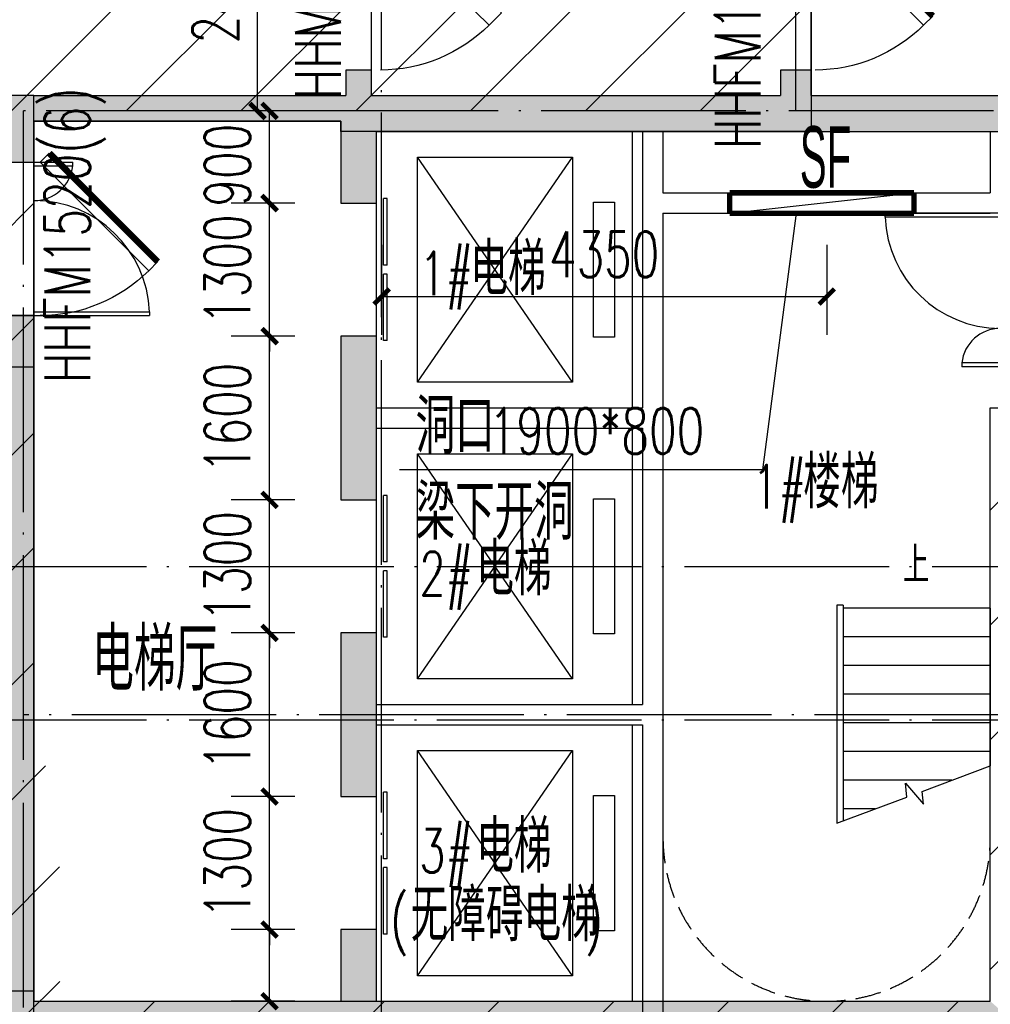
# Model space of a CAD drawing. Extents: x 797781 to 1255204, y 21234 to 1024248.
# Tile 46 of 256: x 943370 to 952859, y 93063 to 102684. Entities that reach past the tile are written whole.
import ezdxf

# ---------------------------------------------------------------- set-up
doc = ezdxf.new("R2010")
doc.units = 0
doc.header["$LTSCALE"] = 1000
doc.header["$MEASUREMENT"] = 0
doc.linetypes.add('230303生产综合楼-平面图_t8$0$DASH', pattern=[0.35, 0.25, -0.1])
doc.linetypes.add('230303生产综合楼-平面图_t8$0$DOTE', pattern=[2.42, 2, -0.2, 0.02, -0.2])
for name, color, linetype in [('230303生产综合楼-平面图_t8$0$A-DOOR-FIRE', 4, 'Continuous'), ('230303生产综合楼-平面图_t8$0$A-PLAN-EVTR', 2, 'Continuous'), ('230303生产综合楼-平面图_t8$0$COLUMN', 40, 'Continuous'), ('230303生产综合楼-平面图_t8$0$DIM_LEAD', 3, 'Continuous'), ('230303生产综合楼-平面图_t8$0$DIM_SYMB', 3, 'Continuous'), ('230303生产综合楼-平面图_t8$0$DOOR_FIRE', 4, 'Continuous'), ('230303生产综合楼-平面图_t8$0$DOTE', 1, '230303生产综合楼-平面图_t8$0$DOTE'), ('230303生产综合楼-平面图_t8$0$DUCT-加压送风管', 1, 'Continuous'), ('230303生产综合楼-平面图_t8$0$H-楼板留洞', 6, 'Continuous'), ('230303生产综合楼-平面图_t8$0$PUB_DIM', 3, 'Continuous'), ('230303生产综合楼-平面图_t8$0$PUB_HATCH', 8, 'Continuous'), ('230303生产综合楼-平面图_t8$0$PUB_TEXT', 7, 'Continuous'), ('230303生产综合楼-平面图_t8$0$STAIR', 2, 'Continuous'), ('230303生产综合楼-平面图_t8$0$WALL', 40, 'Continuous'), ('230303生产综合楼-平面图_t8$0$WINDOW', 4, 'Continuous'), ('230303生产综合楼-平面图_t8$0$WINDOW_TEXT', 7, 'Continuous'), ('230303生产综合楼-平面图_t8$0$条件', 7, 'Continuous'), ('230303生产综合楼-平面图_t8$0$板洞', 6, 'Continuous'), ('230303生产综合楼-平面图_t8$0$轮廓', 2, 'Continuous'), ('PUB_HATCH', 8, 'Continuous')]:
    doc.layers.add(name, color=color, linetype=linetype)
doc.styles.add('230303生产综合楼-平面图_t8$0$_TCH_DIM', font='SIMPLEX', dxfattribs={"bigfont": 'GBCBIG'})
doc.styles.add('230303生产综合楼-平面图_T8$0$_TCH_DIM_T3', font='SIMPLEX', dxfattribs={"width": 0.705882, "bigfont": 'GBCBIG'})
doc.styles.add('230303生产综合楼-平面图_t8$0$_TCH_WINDOW', font='SIMPLEX', dxfattribs={"height": 3.5, "bigfont": 'GBCBIG'})
doc.styles.add('230303生产综合楼-平面图_t8$0$探索者', font='01-TSSDENG', dxfattribs={"width": 0.7, "bigfont": '02-TSSDCHN'})
doc.dimstyles.new('230303生产综合楼-平面图_T8$0$_TCH_ARCH&&150', dxfattribs={"dimtxt": 446.25, "dimasz": 150, "dimexe": 375, "dimexo": 450, "dimgap": 189.375, "dimtad": 1, "dimdec": 0, "dimzin": 0, "dimdsep": 46, "dimtxsty": '230303生产综合楼-平面图_T8$0$_TCH_DIM_T3', "dimblk": '230303生产综合楼-平面图_t8$0$_ArchTick', "dimcen": 0.09, "dimclrt": 7, "dimazin": 2, "dimtfac": 1, "dimtdec": 0, "dimtix": 1, "dimtmove": 2, "dimatfit": 3, "dimfxl": 1, "dimtolj": 1, "dimtzin": 0, "dimarcsym": 0})

# ---------------------------------------------------------------- blocks, each defined once
blk = doc.blocks.new('230303生产综合楼-平面图_t8$0$$DorLib2D$00000225')
at = {"color": 0}
for p, q in [((0.475, -0.0014), (0.475, 0.7521)), ((0.475, 0.7521), (0.5, 0.7521)), ((0.5, -0.0014), (0.5, 0.7521)), ((-0.5, 0), (-0.5, 0.252)), ((-0.475, 0.252), (-0.5, 0.252)), ((-0.475, 0), (-0.475, 0.252)), ((-0.475, 0), (-0.5, 0)), ((0.475, -0.0014), (0.5, -0.0014))]:
    blk.add_line(p, q, dxfattribs=at)
for centre, radius, start, end in [((0.5046, -0.0019), 0.7546, 92.24927, 179.72377), ((-0.5008, 0.0026), 0.2508, 359.78987, 84.09744)]:
    blk.add_arc(centre, radius, start, end, dxfattribs=at)
blk = doc.blocks.new('230303生产综合楼-平面图_t8$0$_ArchTick')
at = {"color": 0, "linetype": 'ByBlock', "const_width": 0.3}
blk.add_lwpolyline([(-0.5, -0.5), (0.5, 0.5)], dxfattribs=at)
blk = doc.blocks.new('*D6522')
at = {"layer": '230303生产综合楼-平面图_t8$0$PUB_DIM', "color": 0, "lineweight": -2, "transparency": 16777216}
for p, q in [((662454, -263112.7), (662454, -263992.1)), ((666804.4, -263112.7), (666804.4, -263992.1)), ((662454, -263617.1), (666804.4, -263617.1))]:
    blk.add_line(p, q, dxfattribs=at)
at = {"layer": 'Defpoints', "color": 0, "transparency": 16777216}
for p in [(662454, -262662.7), (666804.4, -262662.7), (666804.4, -263617.1)]:
    blk.add_point(p, dxfattribs=at)
at = {"layer": '230303生产综合楼-平面图_t8$0$PUB_DIM', "color": 0, "lineweight": -2, "transparency": 16777216, "xscale": 150, "yscale": 150, "zscale": 150, "rotation": 180}
blk.add_blockref('230303生产综合楼-平面图_t8$0$_ArchTick', (662454, -263617.1), dxfattribs=at)
at = {"layer": '230303生产综合楼-平面图_t8$0$PUB_DIM', "color": 0, "lineweight": -2, "transparency": 16777216, "xscale": 150, "yscale": 150, "zscale": 150}
blk.add_blockref('230303生产综合楼-平面图_t8$0$_ArchTick', (666804.4, -263617.1), dxfattribs=at)
at = {"layer": '230303生产综合楼-平面图_t8$0$PUB_DIM', "color": 7, "transparency": 16777216, "insert": (664629.2, -263204.6), "char_height": 446.25, "attachment_point": 5, "style": '230303生产综合楼-平面图_T8$0$_TCH_DIM_T3'}
blk.add_mtext('\\A1;4350', dxfattribs=at)
blk = doc.blocks.new('230303生产综合楼-平面图_t8$0$$DorLib2D$00000085')
for p, q in [((-0.2071, 0.8321), (-0.1482, 0.891)), ((0.5, 0.125), (-0.2071, 0.8321)), ((0.5, 0.125), (0.5589, 0.1839))]:
    blk.add_line(p, q)
at = {"const_width": 0.0417}
blk.add_lwpolyline([(0.5589, 0.1839), (-0.1482, 0.891)], dxfattribs=at)
blk.add_arc((0.5, 0.125), 1, 135, 180)
blk = doc.blocks.new('*D3021')
at = {"layer": '230303生产综合楼-平面图_t8$0$PUB_DIM', "color": 0, "lineweight": -2, "transparency": 16777216}
for p, q in [((946058.6, 101792.3), (945438.3, 101792.3)), ((945813.3, 100892.3), (945813.3, 101792.3)), ((946058.6, 100892.3), (945438.3, 100892.3))]:
    blk.add_line(p, q, dxfattribs=at)
at = {"layer": 'Defpoints', "color": 0, "transparency": 16777216}
for p in [(945813.3, 101792.3), (946508.6, 101792.3), (946508.6, 100892.3)]:
    blk.add_point(p, dxfattribs=at)
at = {"layer": '230303生产综合楼-平面图_t8$0$PUB_DIM', "color": 0, "lineweight": -2, "transparency": 16777216, "xscale": 150, "yscale": 150, "zscale": 150}
for p, rotation in [((945813.3, 101792.3), 90), ((945813.3, 100892.3), 270)]:
    blk.add_blockref('230303生产综合楼-平面图_t8$0$_ArchTick', p, dxfattribs=dict(at, rotation=rotation))
at = {"layer": '230303生产综合楼-平面图_t8$0$PUB_DIM', "color": 7, "transparency": 16777216, "insert": (945400.8, 101263.5), "char_height": 446.25, "attachment_point": 5, "rotation": 90, "style": '230303生产综合楼-平面图_T8$0$_TCH_DIM_T3'}
blk.add_mtext('\\A1;900', dxfattribs=at)
blk = doc.blocks.new('*D3022')
at = {"layer": '230303生产综合楼-平面图_t8$0$PUB_DIM', "color": 0, "lineweight": -2, "transparency": 16777216}
for p, q in [((945813.3, 100892.3), (945813.3, 101042.3)), ((946058.6, 100892.3), (945438.3, 100892.3)), ((945813.3, 99592.3), (945813.3, 100892.3)), ((946058.6, 99592.3), (945438.3, 99592.3)), ((945813.3, 99592.3), (945813.3, 99442.3))]:
    blk.add_line(p, q, dxfattribs=at)
at = {"layer": 'Defpoints', "color": 0, "transparency": 16777216}
for p in [(945813.3, 100892.3), (946508.6, 100892.3), (946508.6, 99592.3)]:
    blk.add_point(p, dxfattribs=at)
at = {"layer": '230303生产综合楼-平面图_t8$0$PUB_DIM', "color": 0, "lineweight": -2, "transparency": 16777216, "xscale": 150, "yscale": 150, "zscale": 150}
for p, rotation in [((945813.3, 100892.3), 270), ((945813.3, 99592.3), 90)]:
    blk.add_blockref('230303生产综合楼-平面图_t8$0$_ArchTick', p, dxfattribs=dict(at, rotation=rotation))
at = {"layer": '230303生产综合楼-平面图_t8$0$PUB_DIM', "color": 7, "transparency": 16777216, "insert": (945400.8, 100242.3), "char_height": 446.25, "attachment_point": 5, "rotation": 90, "style": '230303生产综合楼-平面图_T8$0$_TCH_DIM_T3'}
blk.add_mtext('\\A1;1300', dxfattribs=at)
blk = doc.blocks.new('*D3023')
at = {"layer": '230303生产综合楼-平面图_t8$0$PUB_DIM', "color": 0, "lineweight": -2, "transparency": 16777216}
for p, q in [((946058.6, 99592.3), (945438.3, 99592.3)), ((945813.3, 97992.3), (945813.3, 99592.3)), ((946058.6, 97992.3), (945438.3, 97992.3))]:
    blk.add_line(p, q, dxfattribs=at)
at = {"layer": 'Defpoints', "color": 0, "transparency": 16777216}
for p in [(945813.3, 99592.3), (946508.6, 99592.3), (946508.6, 97992.3)]:
    blk.add_point(p, dxfattribs=at)
at = {"layer": '230303生产综合楼-平面图_t8$0$PUB_DIM', "color": 0, "lineweight": -2, "transparency": 16777216, "xscale": 150, "yscale": 150, "zscale": 150}
for p, rotation in [((945813.3, 99592.3), 90), ((945813.3, 97992.3), 270)]:
    blk.add_blockref('230303生产综合楼-平面图_t8$0$_ArchTick', p, dxfattribs=dict(at, rotation=rotation))
at = {"layer": '230303生产综合楼-平面图_t8$0$PUB_DIM', "color": 7, "transparency": 16777216, "insert": (945400.8, 98792.3), "char_height": 446.25, "attachment_point": 5, "rotation": 90, "style": '230303生产综合楼-平面图_T8$0$_TCH_DIM_T3'}
blk.add_mtext('\\A1;1600', dxfattribs=at)
blk = doc.blocks.new('*D3024')
at = {"layer": '230303生产综合楼-平面图_t8$0$PUB_DIM', "color": 0, "lineweight": -2, "transparency": 16777216}
for p, q in [((945813.3, 97992.3), (945813.3, 98142.3)), ((946058.6, 97992.3), (945438.3, 97992.3)), ((945813.3, 96692.3), (945813.3, 97992.3)), ((946058.6, 96692.3), (945438.3, 96692.3)), ((945813.3, 96692.3), (945813.3, 96542.3))]:
    blk.add_line(p, q, dxfattribs=at)
at = {"layer": 'Defpoints', "color": 0, "transparency": 16777216}
for p in [(945813.3, 97992.3), (946508.6, 97992.3), (946508.6, 96692.3)]:
    blk.add_point(p, dxfattribs=at)
at = {"layer": '230303生产综合楼-平面图_t8$0$PUB_DIM', "color": 0, "lineweight": -2, "transparency": 16777216, "xscale": 150, "yscale": 150, "zscale": 150}
for p, rotation in [((945813.3, 97992.3), 270), ((945813.3, 96692.3), 90)]:
    blk.add_blockref('230303生产综合楼-平面图_t8$0$_ArchTick', p, dxfattribs=dict(at, rotation=rotation))
at = {"layer": '230303生产综合楼-平面图_t8$0$PUB_DIM', "color": 7, "transparency": 16777216, "insert": (945400.8, 97342.3), "char_height": 446.25, "attachment_point": 5, "rotation": 90, "style": '230303生产综合楼-平面图_T8$0$_TCH_DIM_T3'}
blk.add_mtext('\\A1;1300', dxfattribs=at)
blk = doc.blocks.new('*D3025')
at = {"layer": '230303生产综合楼-平面图_t8$0$PUB_DIM', "color": 0, "lineweight": -2, "transparency": 16777216}
for p, q in [((946058.6, 96692.3), (945438.3, 96692.3)), ((945813.3, 95092.3), (945813.3, 96692.3)), ((946058.6, 95092.3), (945438.3, 95092.3))]:
    blk.add_line(p, q, dxfattribs=at)
at = {"layer": 'Defpoints', "color": 0, "transparency": 16777216}
for p in [(945813.3, 96692.3), (946508.6, 96692.3), (946508.6, 95092.3)]:
    blk.add_point(p, dxfattribs=at)
at = {"layer": '230303生产综合楼-平面图_t8$0$PUB_DIM', "color": 0, "lineweight": -2, "transparency": 16777216, "xscale": 150, "yscale": 150, "zscale": 150}
for p, rotation in [((945813.3, 96692.3), 90), ((945813.3, 95092.3), 270)]:
    blk.add_blockref('230303生产综合楼-平面图_t8$0$_ArchTick', p, dxfattribs=dict(at, rotation=rotation))
at = {"layer": '230303生产综合楼-平面图_t8$0$PUB_DIM', "color": 7, "transparency": 16777216, "insert": (945400.8, 95892.3), "char_height": 446.25, "attachment_point": 5, "rotation": 90, "style": '230303生产综合楼-平面图_T8$0$_TCH_DIM_T3'}
blk.add_mtext('\\A1;1600', dxfattribs=at)
blk = doc.blocks.new('*D3026')
at = {"layer": '230303生产综合楼-平面图_t8$0$PUB_DIM', "color": 0, "lineweight": -2, "transparency": 16777216}
for p, q in [((945813.3, 95092.3), (945813.3, 95242.3)), ((946058.6, 95092.3), (945438.3, 95092.3)), ((945813.3, 93792.3), (945813.3, 95092.3)), ((946058.6, 93792.3), (945438.3, 93792.3)), ((945813.3, 93792.3), (945813.3, 93642.3))]:
    blk.add_line(p, q, dxfattribs=at)
at = {"layer": 'Defpoints', "color": 0, "transparency": 16777216}
for p in [(945813.3, 95092.3), (946508.6, 95092.3), (946508.6, 93792.3)]:
    blk.add_point(p, dxfattribs=at)
at = {"layer": '230303生产综合楼-平面图_t8$0$PUB_DIM', "color": 0, "lineweight": -2, "transparency": 16777216, "xscale": 150, "yscale": 150, "zscale": 150}
for p, rotation in [((945813.3, 95092.3), 270), ((945813.3, 93792.3), 90)]:
    blk.add_blockref('230303生产综合楼-平面图_t8$0$_ArchTick', p, dxfattribs=dict(at, rotation=rotation))
at = {"layer": '230303生产综合楼-平面图_t8$0$PUB_DIM', "color": 7, "transparency": 16777216, "insert": (945400.8, 94442.3), "char_height": 446.25, "attachment_point": 5, "rotation": 90, "style": '230303生产综合楼-平面图_T8$0$_TCH_DIM_T3'}
blk.add_mtext('\\A1;1300', dxfattribs=at)
blk = doc.blocks.new('*D3027')
at = {"layer": '230303生产综合楼-平面图_t8$0$PUB_DIM', "color": 0, "lineweight": -2, "transparency": 16777216}
for p, q in [((946058.6, 93792.3), (945438.3, 93792.3)), ((945813.3, 93092.3), (945813.3, 93792.3)), ((946058.6, 93092.3), (945438.3, 93092.3))]:
    blk.add_line(p, q, dxfattribs=at)
at = {"layer": 'Defpoints', "color": 0, "transparency": 16777216}
for p in [(945813.3, 93792.3), (946508.6, 93792.3), (946508.6, 93092.3)]:
    blk.add_point(p, dxfattribs=at)
at = {"layer": '230303生产综合楼-平面图_t8$0$PUB_DIM', "color": 0, "lineweight": -2, "transparency": 16777216, "xscale": 150, "yscale": 150, "zscale": 150}
for p, rotation in [((945813.3, 93792.3), 90), ((945813.3, 93092.3), 270)]:
    blk.add_blockref('230303生产综合楼-平面图_t8$0$_ArchTick', p, dxfattribs=dict(at, rotation=rotation))
at = {"layer": '230303生产综合楼-平面图_t8$0$PUB_DIM', "color": 7, "transparency": 16777216, "insert": (945400.8, 92537.3), "char_height": 446.25, "attachment_point": 5, "rotation": 90, "style": '230303生产综合楼-平面图_T8$0$_TCH_DIM_T3'}
blk.add_mtext('\\A1;700', dxfattribs=at)
blk = doc.blocks.new('*D3218')
at = {"layer": '230303生产综合楼-平面图_t8$0$PUB_DIM', "color": 0, "lineweight": -2, "transparency": 16777216}
for p, q in [((946208.6, 104192.3), (945320.6, 104192.3)), ((945695.6, 101792.3), (945695.6, 104192.3)), ((946208.6, 101792.3), (945320.6, 101792.3))]:
    blk.add_line(p, q, dxfattribs=at)
at = {"layer": 'Defpoints', "color": 0, "transparency": 16777216}
for p in [(945695.6, 104192.3), (946658.6, 104192.3), (946658.6, 101792.3)]:
    blk.add_point(p, dxfattribs=at)
at = {"layer": '230303生产综合楼-平面图_t8$0$PUB_DIM', "color": 0, "lineweight": -2, "transparency": 16777216, "xscale": 150, "yscale": 150, "zscale": 150}
for p, rotation in [((945695.6, 104192.3), 90), ((945695.6, 101792.3), 270)]:
    blk.add_blockref('230303生产综合楼-平面图_t8$0$_ArchTick', p, dxfattribs=dict(at, rotation=rotation))
at = {"layer": '230303生产综合楼-平面图_t8$0$PUB_DIM', "color": 7, "transparency": 16777216, "insert": (945283.1, 102992.3), "char_height": 446.25, "attachment_point": 5, "rotation": 90, "style": '230303生产综合楼-平面图_T8$0$_TCH_DIM_T3'}
blk.add_mtext('\\A1;2400', dxfattribs=at)
blk = doc.blocks.new('_FZH')
blk.add_lwpolyline([(-0.5, -0.5), (0.5, -0.5), (0.5, 0.5), (-0.5, 0.5)], close=True)
at = {"layer": 'PUB_HATCH'}
blk.add_solid([(-0.5, -0.5), (0.5, -0.5), (-0.5, 0.5), (0.5, 0.5)], dxfattribs=at)
blk = doc.blocks.new('230303生产综合楼-平面图_t8$0$$DORLIB2D$00000127')
at = {"color": 0}
for points in [[(-0.5333, 0.7949), (-0.5333, 0.6904)], [(-0.0333, 0.7949), (-0.5333, 0.7949)], [(-0.0333, 0.7949), (-0.0333, 0.6904)], [(0.5333, 0.7949), (0.0333, 0.7949)], [(0.0333, 0.7949), (0.0333, 0.6904)], [(0.5333, 0.7949), (0.5333, 0.6904)], [(-0.0333, 0.6904), (-0.5333, 0.6904)], [(0.5333, 0.6904), (0.0333, 0.6904)], [(0.5, 0.5), (-0.5, 0.5)]]:
    blk.add_lwpolyline(points, dxfattribs=at)
blk = doc.blocks.new('230303生产综合楼-平面图_t8$0$$DorLib2D$00000078')
for p, q in [((-0.2071, 0.85), (-0.1263, 0.9308)), ((0.5808, 0.2237), (-0.1263, 0.9308)), ((0.5, 0.1429), (-0.2071, 0.85)), ((0.5, 0.1429), (0.5808, 0.2237))]:
    blk.add_line(p, q)
blk.add_arc((0.5, 0.1429), 1, 135, 180)
blk = doc.blocks.new('230303生产综合楼-平面图_t8$0$-1FND')
at = {"layer": '230303生产综合楼-平面图_t8$0$DIM_LEAD'}
for p, q in [((666507.5, -262803.1), (666178.4, -265309.5)), ((666507.5, -262803.1), (666178.4, -265309.5)), ((666178.4, -265309.5), (662629, -265309.5))]:
    blk.add_line(p, q, dxfattribs=at)
at = {"layer": '230303生产综合楼-平面图_t8$0$DUCT-加压送风管', "const_width": 52.5}
for points in [[(665857.4, -262603.1), (665857.4, -262803.1)], [(667657.4, -262603.1), (665857.4, -262603.1)], [(667657.4, -262803.1), (667657.4, -262603.1)], [(665857.4, -262803.1), (667657.4, -262803.1)]]:
    blk.add_lwpolyline(points, dxfattribs=at)
at = {"layer": '230303生产综合楼-平面图_t8$0$条件', "color": 1}
blk.add_lwpolyline([(665857.4, -262803.1), (667657.4, -262603.1)], dxfattribs=at)
at = {"layer": '230303生产综合楼-平面图_t8$0$PUB_TEXT', "style": '230303生产综合楼-平面图_t8$0$_TCH_DIM'}
for s, p in [('洞口', (662786.5, -265152)), ('梁下开洞', (662786.5, -265992))]:
    blk.add_text(s, height=536.17, dxfattribs=at).set_placement(p)
at = {"layer": '230303生产综合楼-平面图_t8$0$PUB_TEXT', "style": '230303生产综合楼-平面图_t8$0$_TCH_DIM', "width": 0.705882}
blk.add_text('1900*800', height=446.25, dxfattribs=at).set_placement((663501.4, -265152))
at = {"layer": '230303生产综合楼-平面图_t8$0$PUB_DIM'}
dim = blk.add_aligned_dim(p1=(662454, -262662.7), p2=(666804.4, -262662.7), distance=-954.4, dimstyle='230303生产综合楼-平面图_T8$0$_TCH_ARCH&&150', dxfattribs=at)
dim.commit()
dim.dimension.update_dxf_attribs({"geometry": '*D6522', "text_midpoint": (664629.2, -263204.6)})

msp = doc.modelspace()

# ---------------------------------------------------------------- hatches: boundary and pattern name
at = {"layer": '230303生产综合楼-平面图_t8$0$PUB_HATCH'}
h = msp.add_hatch(dxfattribs=at)
h.set_pattern_fill('ANSI31', color=256, scale=500)
h.set_pattern_definition([(45, (742304.1, -46432.5), (-561.266, 561.266), [])])
h.paths.add_polyline_path([(930109.1, 68893.4), (930108.6, 82492.3), (938508.6, 82492.3), (938508.2, 85667.3), (943409, 85667.3), (943409.3, 93092.3), (943762.1, 93092.3), (943758.6, 95392.3), (943508.6, 95392.3), (943508.6, 101792.3), (951058.6, 101792.3), (951058.6, 104092.3), (952808.6, 104092.3), (952808.6, 105392.3), (952708.2, 105392.3), (952709, 111192.3), (938408.6, 111192.3), (938408.6, 112942.3), (934909, 112942.3), (934909, 113292.3), (935009, 113392.3), (935009, 113792.3), (932409, 113792.3), (932409, 113392.3), (932509, 113292.3), (932509, 112992.3), (930408.6, 112992.3), (930408.6, 111192.3), (913308.6, 111192.3), (913308.6, 119592.3), (899708.6, 119592.3), (899708.6, 116092.3), (899708.6, 114673.2), (899708.6, 111192.3), (895158.6, 111192.3), (895158.6, 96992.3), (899608.6, 96992.3), (899608.6, 98042.3), (902558.6, 98042.3), (902558.6, 96992.3), (904808.6, 96992.3), (904808.2, 86592.3), (896359, 86592.3), (896156.1, 86592.3), (896158.6, 81292.3), (896158.6, 73892.3), (896158.6, 70892.3), (896358.6, 70892.3), (897858.6, 70892.3), (897858.6, 70042.3), (900108.6, 70042.3), (900108.6, 68892.3)])
h.paths.add_polyline_path([(930105.6, 68892.3), (955656.4, 68892.3), (955656.4, 72492.3), (963356.4, 72492.3), (963356.4, 68892.3), (986709.3, 68892.3), (986709.3, 70442.3), (987458.6, 70442.3), (987458.6, 70892.3), (989258.6, 70892.3), (989256.4, 88842.3), (986008.6, 88842.3), (986008.6, 90692.3), (982958.6, 90692.3), (982958.6, 94955.7), (980858.6, 94955.7), (980858.6, 99042.3), (985808.6, 99042.3), (985808.6, 96992.3), (989256.4, 96992.3), (989256.4, 109542.3), (987108.6, 109542.3), (987108.6, 109842.3), (986208.6, 109842.3), (986208.6, 111192.3), (963706.4, 111192.3), (963706.4, 119592.3), (955308.6, 119592.3), (955304.2, 111192.3), (952709, 111192.7), (952709, 105392.3), (955356.4, 105392.3), (955357.5, 98892.3), (952859.7, 98892.3), (952858.6, 95342.3), (952858.6, 94880.1), (952858.6, 93092.3), (943407.1, 93092.3), (943407.1, 85667.3), (938508.6, 85667.3), (938508.6, 82492.3), (930107.1, 82492.3)])
for points in [[(946808.6, 101942.3), (946808.6, 102192.3), (946558.6, 102192.3), (946558.6, 101942.3), (946683.6, 101792.3)], [(951108.6, 101942.3), (951108.6, 102192.3), (950808.6, 102192.3), (950808.6, 101942.3), (950958.6, 101825.7)], [(943508.6, 101942.3), (943508.6, 101692.3), (946508.6, 101692.3), (946683.6, 101792.3), (946558.6, 101942.3)], [(946683.6, 101792.3), (946858.6, 101592.3), (949558.6, 101592.3), (949558.6, 101942.3), (946808.6, 101942.3)], [(949558.6, 101942.3), (949558.6, 101592.3), (950958.6, 101592.3), (950958.6, 101825.7), (950808.6, 101942.3)], [(950958.6, 101825.7), (950958.6, 101592.3), (952958.6, 101592.3), (952958.6, 101942.3), (951108.6, 101942.3)], [(946508.6, 101692.3), (946508.6, 100892.3), (946858.6, 100892.3), (946858.6, 101592.3), (946683.6, 101792.3)], [(946858.6, 98792.3), (946858.6, 99592.3), (946508.6, 99592.3), (946508.6, 98792.3)], [(943508.6, 99292.3), (943258.6, 99292.3), (943258.6, 93192.3), (943508.6, 93192.3)], [(946508.6, 98792.3), (946508.6, 97992.3), (946858.6, 97992.3), (946858.6, 98792.3)], [(946858.6, 95892.3), (946858.6, 96692.3), (946508.6, 96692.3), (946508.6, 95892.3)], [(946508.6, 95892.3), (946508.6, 95092.3), (946858.6, 95092.3), (946858.6, 95892.3)], [(946858.6, 93092.3), (946858.6, 93792.3), (946508.6, 93792.3), (946508.6, 93092.3), (946675.2, 92975.7)], [(943508.6, 93092.3), (943508.6, 92742.3), (946658.6, 92742.3), (946675.2, 92975.7), (946508.6, 93092.3)], [(946675.2, 92975.7), (946658.6, 92742.3), (952958.6, 92742.3), (952991.9, 92975.7), (952858.6, 93092.3), (946858.6, 93092.3)]]:
    msp.add_hatch(color=256, dxfattribs=at).paths.add_polyline_path(points)

# ---------------------------------------------------------------- linework, layer by layer
at = {"layer": '230303生产综合楼-平面图_t8$0$A-PLAN-EVTR'}
for p, q in [((947258.6, 99142.3), (948773.6, 101342.3)), ((948773.6, 99142.3), (947258.6, 101342.3)), ((947258.6, 101342.3), (948773.6, 101342.3)), ((947258.6, 99142.3), (947258.6, 101342.3)), ((948773.6, 101342.3), (948773.6, 99142.3)), ((948978.6, 100902.3), (949183.6, 100902.3)), ((948978.6, 99582.3), (948978.6, 100902.3)), ((949183.6, 100902.3), (949183.6, 99582.3)), ((949183.6, 99582.3), (948978.6, 99582.3)), ((948773.6, 99142.3), (947258.6, 99142.3)), ((948773.6, 96242.3), (947258.6, 98442.3)), ((947258.6, 98442.3), (948773.6, 98442.3)), ((947258.6, 96242.3), (947258.6, 98442.3)), ((947258.6, 96242.3), (948773.6, 98442.3)), ((948773.6, 98442.3), (948773.6, 96242.3)), ((948978.6, 98002.3), (949183.6, 98002.3)), ((948978.6, 96682.3), (948978.6, 98002.3)), ((949183.6, 98002.3), (949183.6, 96682.3)), ((949183.6, 96682.3), (948978.6, 96682.3)), ((948773.6, 96242.3), (947258.6, 96242.3)), ((947258.6, 93342.3), (948773.6, 95542.3)), ((948773.6, 93342.3), (947258.6, 95542.3)), ((947258.6, 95542.3), (948773.6, 95542.3)), ((947258.6, 93342.3), (947258.6, 95542.3)), ((948773.6, 95542.3), (948773.6, 93342.3)), ((948978.6, 95102.3), (949183.6, 95102.3)), ((948978.6, 93782.3), (948978.6, 95102.3)), ((949183.6, 95102.3), (949183.6, 93782.3)), ((949183.6, 93782.3), (948978.6, 93782.3)), ((948773.6, 93342.3), (947258.6, 93342.3))]:
    msp.add_line(p, q, dxfattribs=at)
at = {"layer": '230303生产综合楼-平面图_t8$0$DIM_SYMB'}
msp.add_lwpolyline([(952108.6, 97072.4, 0, 0, 0), (952108.6, 95552.4, 80, 0, 0), (952108.6, 95252.4, 0, 0, 0)], format="xyseb", dxfattribs=at)
at = {"layer": '230303生产综合楼-平面图_t8$0$DOTE'}
for p, q in [((946908.6, 68317.3), (946908.6, 119117.3)), ((950958.6, 101792.3), (950958.6, 112017.3)), ((943408.6, 88192.3), (943408.6, 101792.3)), ((955308.6, 101792.3), (943408.6, 101792.3)), ((870008.6, 97342.3), (989908.6, 97342.3)), ((870008.6, 95842.3), (989908.6, 95842.3)), ((955558.6, 95892.3), (943408.6, 95892.3))]:
    msp.add_line(p, q, dxfattribs=at)
at = {"layer": '230303生产综合楼-平面图_t8$0$H-楼板留洞'}
for points in [[(949358.6, 101592.3), (949358.6, 98892.3)], [(949358.6, 98692.3), (949358.6, 95992.3)], [(949358.6, 95792.3), (949358.6, 93092.3)]]:
    msp.add_lwpolyline(points, dxfattribs=at)
at = {"layer": '230303生产综合楼-平面图_t8$0$STAIR'}
for p, q in [((951358.6, 96962.4), (951358.6, 94832.4)), ((951418.6, 96962.4), (951358.6, 96962.4)), ((951358.6, 96932.4), (951358.6, 94832.4)), ((951418.6, 96962.4), (951418.6, 94854.8)), ((952858.6, 96932.4), (951418.6, 96932.4)), ((952858.6, 96932.4), (952858.6, 95392.4)), ((952858.6, 96652.4), (951418.6, 96652.4)), ((952858.6, 96372.4), (951418.6, 96372.4)), ((952858.6, 96092.4), (951418.6, 96092.4)), ((952858.6, 95812.4), (951418.6, 95812.4)), ((952858.6, 95532.4), (951418.6, 95532.4)), ((952192.8, 95143.8), (952858.6, 95392.4)), ((952483.6, 95252.4), (951418.6, 95252.4)), ((952043.1, 95087.9), (952030.3, 95222.3)), ((952030.3, 95222.3), (952204.8, 95017.7)), ((951358.6, 94832.4), (952043.1, 95087.9)), ((952204.8, 95017.7), (952192.8, 95143.8)), ((951733.6, 94972.4), (951418.6, 94972.4))]:
    msp.add_line(p, q, dxfattribs=at)
at = {"layer": '230303生产综合楼-平面图_t8$0$WALL'}
for p, q in [((946808.6, 102192.3), (946558.6, 102192.3)), ((946558.6, 102192.3), (946558.6, 101942.3)), ((946808.6, 101942.3), (946808.6, 102192.3)), ((951108.6, 102192.3), (950808.6, 102192.3)), ((950808.6, 102192.3), (950808.6, 101942.3)), ((951108.6, 101942.3), (951108.6, 102192.3)), ((943508.6, 101942.3), (946558.6, 101942.3)), ((946808.6, 101942.3), (949558.6, 101942.3)), ((949558.6, 101942.3), (950808.6, 101942.3)), ((951108.6, 101942.3), (952958.6, 101942.3)), ((943508.6, 101692.3), (946508.6, 101692.3)), ((946508.6, 101692.3), (946508.6, 100892.3)), ((946858.6, 101592.3), (949558.6, 101592.3)), ((946858.6, 100892.3), (946858.6, 101592.3)), ((949458.6, 101592.3), (949458.6, 100892.3)), ((949558.6, 101592.3), (950958.6, 101592.3)), ((949658.6, 101592.3), (949658.6, 100992.3)), ((950958.6, 101592.3), (952958.6, 101592.3)), ((952858.6, 101592.3), (952858.6, 100992.3)), ((943258.6, 101292.3), (943508.6, 101292.3)), ((949658.6, 100992.3), (952858.6, 100992.3)), ((946508.6, 100892.3), (946858.6, 100892.3)), ((949458.6, 100892.3), (949458.6, 98892.3)), ((949658.6, 100792.3), (949658.6, 98792.3)), ((949658.6, 100792.3), (952858.6, 100792.3)), ((943258.6, 99792.3), (943508.6, 99792.3)), ((946858.6, 99592.3), (946508.6, 99592.3)), ((946508.6, 99592.3), (946508.6, 98792.3)), ((946858.6, 98792.3), (946858.6, 99592.3)), ((943508.6, 93192.3), (943508.6, 99292.3)), ((946858.6, 98892.3), (949458.6, 98892.3)), ((946508.6, 98792.3), (946508.6, 97992.3)), ((946858.6, 97992.3), (946858.6, 98792.3)), ((949658.6, 98792.3), (949658.6, 95892.3)), ((946858.6, 98692.3), (949458.6, 98692.3)), ((949458.6, 98692.3), (949458.6, 95992.3)), ((946508.6, 97992.3), (946858.6, 97992.3)), ((946858.6, 96692.3), (946508.6, 96692.3)), ((946508.6, 96692.3), (946508.6, 95892.3)), ((946858.6, 95892.3), (946858.6, 96692.3)), ((946858.6, 95992.3), (949458.6, 95992.3)), ((946508.6, 95892.3), (946508.6, 95092.3)), ((946858.6, 95092.3), (946858.6, 95892.3)), ((949658.6, 95892.3), (949658.6, 92892.3)), ((946858.6, 95792.3), (949458.6, 95792.3)), ((949458.6, 95792.3), (949458.6, 92892.3)), ((946508.6, 95092.3), (946858.6, 95092.3)), ((946858.6, 93792.3), (946508.6, 93792.3)), ((946508.6, 93792.3), (946508.6, 93092.3)), ((946858.6, 93092.3), (946858.6, 93792.3)), ((943508.6, 93092.3), (946508.6, 93092.3)), ((946858.6, 93092.3), (952858.6, 93092.3))]:
    msp.add_line(p, q, dxfattribs=at)
at = {"layer": '230303生产综合楼-平面图_t8$0$WINDOW'}
for p, q in [((946808.6, 102192.3), (946808.6, 103692.3)), ((951108.6, 102192.3), (951108.6, 103692.3)), ((943508.6, 99792.3), (943508.6, 101292.3))]:
    msp.add_line(p, q, dxfattribs=at)
msp.add_lwpolyline([(943008.6, 101292.3), (943508.6, 101292.3), (943508.6, 99792.3), (943008.6, 99792.3)], close=True, dxfattribs=at)
at = {"layer": '230303生产综合楼-平面图_t8$0$板洞', "color": 5}
msp.add_lwpolyline([(946508.6, 101592.3), (946508.6, 101692.3), (943508.6, 101692.3), (943508.6, 93092.3), (952858.6, 93092.3), (952858.6, 94209.9), (952858.6, 95342.3), (952858.6, 98892.3), (955358.6, 98892.3), (955358.6, 105292.3), (952808.6, 105292.3), (952808.6, 104092.3), (951108.6, 104092.3), (951108.6, 101592.3), (946508.6, 101592.3)], dxfattribs=at)
at = {"layer": '230303生产综合楼-平面图_t8$0$轮廓', "linetype": '230303生产综合楼-平面图_t8$0$DASH'}
msp.add_arc((951258.6, 94692.4), 1600, 180, 0, dxfattribs=at)

# ---------------------------------------------------------------- block references
msp.add_blockref('230303生产综合楼-平面图_t8$0$-1FND', (284454.6, 363595.4))
at = {"layer": '230303生产综合楼-平面图_t8$0$A-DOOR-FIRE', "xscale": 1500, "yscale": 1500, "zscale": 200, "rotation": 270.0000000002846}
msp.add_blockref('230303生产综合楼-平面图_t8$0$$DorLib2D$00000225', (943510.8, 100542.3), dxfattribs=at)
at = {"layer": '230303生产综合楼-平面图_t8$0$COLUMN'}
for p, xscale, yscale, zscale, rotation in [((943258.6, 101617.3), 499.9999999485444, 650.0000000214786, 650.0000000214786, 359.9999999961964), ((943258.6, 99542.3), 499.9999999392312, 499.9999999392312, 499.9999999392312, 270), ((943308.6, 92942.3), 399.9999574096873, 499.9999999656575, 499.9999999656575, 359.9999999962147)]:
    msp.add_blockref('_FZH', p, dxfattribs=dict(at, xscale=xscale, yscale=yscale, zscale=zscale, rotation=rotation))
at = {"layer": '230303生产综合楼-平面图_t8$0$DOOR_FIRE', "xscale": -1500, "yscale": -1500, "zscale": 200, "rotation": 270}
msp.add_blockref('230303生产综合楼-平面图_t8$0$$DorLib2D$00000225', (952958.6, 100042.3), dxfattribs=at)
at = {"layer": '230303生产综合楼-平面图_t8$0$WINDOW'}
ref = msp.add_blockref('230303生产综合楼-平面图_t8$0$$DorLib2D$00000085', (950958.6, 102942.3), dxfattribs=dict(at, xscale=1500, yscale=-1500, zscale=300, rotation=90))
ref.add_attrib('A', 'HHFM1520(6)', (950611.9, 101419.8), dxfattribs={"layer": '230303生产综合楼-平面图_t8$0$WINDOW_TEXT', "ltscale": 2, "height": 446.25, "rotation": 90, "style": '230303生产综合楼-平面图_t8$0$_TCH_WINDOW', "width": 0.705882})
ref = msp.add_blockref('230303生产综合楼-平面图_t8$0$$DorLib2D$00000078', (946683.6, 102942.3), dxfattribs=dict(at, xscale=1500, yscale=-1500, zscale=250, rotation=90))
ref.add_attrib('A', 'HHM1520', (946509.5, 101907.3), dxfattribs={"layer": '230303生产综合楼-平面图_t8$0$WINDOW_TEXT', "ltscale": 2, "height": 446.25, "rotation": 90, "style": '230303生产综合楼-平面图_t8$0$_TCH_WINDOW', "width": 0.705882})
ref = msp.add_blockref('230303生产综合楼-平面图_t8$0$$DorLib2D$00000085', (943383.6, 100542.3), dxfattribs=dict(at, xscale=1500, yscale=-1500, zscale=250, rotation=90))
ref.add_attrib('A', 'HHFM1520(6)', (944059.4, 99133.9), dxfattribs={"layer": '230303生产综合楼-平面图_t8$0$WINDOW_TEXT', "ltscale": 2, "height": 446.25, "rotation": 90, "style": '230303生产综合楼-平面图_t8$0$_TCH_WINDOW', "width": 0.705882})
at = {"layer": '230303生产综合楼-平面图_t8$0$WINDOW', "xscale": 1300, "yscale": 350, "zscale": 350, "rotation": 270}
for p in [(946683.6, 100242.3), (946683.6, 97342.3), (946683.6, 94442.3)]:
    msp.add_blockref('230303生产综合楼-平面图_t8$0$$DORLIB2D$00000127', p, dxfattribs=at)

# ---------------------------------------------------------------- texts
at = {"layer": '230303生产综合楼-平面图_t8$0$PUB_TEXT'}
for s, height, style, width, p in [('SF', 600, '230303生产综合楼-平面图_t8$0$探索者', 0.49, (950996.2, 101043)), ('1#', 425, '230303生产综合楼-平面图_t8$0$_TCH_DIM', 0.705882, (947276.5, 99992.6)), ('1#', 425, '230303生产综合楼-平面图_t8$0$_TCH_DIM', 0.705882, (950530.5, 97908.8)), ('2#', 425, '230303生产综合楼-平面图_t8$0$_TCH_DIM', 0.705882, (947276.5, 97059)), ('电梯厅', 612.77, '230303生产综合楼-平面图_t8$0$探索者', 0.7, (944079.3, 96126.2)), ('3#', 425, '230303生产综合楼-平面图_t8$0$_TCH_DIM', 0.705882, (947276.5, 94349.4)), ('(', 425, '230303生产综合楼-平面图_t8$0$_TCH_DIM', 0.705882, (946992.7, 93679.4)), (')', 425, '230303生产综合楼-平面图_t8$0$_TCH_DIM', 0.705882, (948894.8, 93679.4))]:
    msp.add_text(s, height=height, dxfattribs=dict(at, style=style, width=width)).set_placement(p)
at = {"layer": '230303生产综合楼-平面图_t8$0$PUB_TEXT', "style": '230303生产综合楼-平面图_t8$0$_TCH_DIM'}
for s, height, p in [('电梯', 510.64, (947776.5, 99992.6)), ('楼梯', 510.64, (951030.5, 97908.8)), ('电梯', 510.64, (947833.7, 97059)), ('上', 357.4, (952004.3, 97177.4)), ('电梯', 510.64, (947833.7, 94349.4)), ('无障碍电梯', 510.64, (947192.7, 93679.4))]:
    msp.add_text(s, height=height, dxfattribs=at).set_placement(p)

# ---------------------------------------------------------------- dimensions: what is measured, and where the dimension line sits
at = {"layer": '230303生产综合楼-平面图_t8$0$PUB_DIM'}
for p1, p2, distance, picture, middle in [((946658.6, 101792.3), (946658.6, 104192.3), 962.9, '*D3218', (945283.1, 102992.3)), ((946508.6, 99592.3), (946508.6, 100892.3), 695.3, '*D3022', (945400.8, 100242.3)), ((946508.6, 97992.3), (946508.6, 99592.3), 695.3, '*D3023', (945400.8, 98792.3)), ((946508.6, 96692.3), (946508.6, 97992.3), 695.3, '*D3024', (945400.8, 97342.3)), ((946508.6, 95092.3), (946508.6, 96692.3), 695.3, '*D3025', (945400.8, 95892.3)), ((946508.6, 93792.3), (946508.6, 95092.3), 695.3, '*D3026', (945400.8, 94442.3))]:
    dim = msp.add_aligned_dim(p1=p1, p2=p2, distance=distance, dimstyle='230303生产综合楼-平面图_T8$0$_TCH_ARCH&&150', dxfattribs=at)
    dim.commit()
    dim.dimension.update_dxf_attribs({"geometry": picture, "text_midpoint": middle})
for base, p1, p2, picture, middle in [((945813.3, 101792.3), (946508.6, 100892.3), (946508.6, 101792.3), '*D3021', (945400.8, 101263.5)), ((945813.3, 93792.3), (946508.6, 93092.3), (946508.6, 93792.3), '*D3027', (945400.8, 92537.3))]:
    dim = msp.add_linear_dim(base=base, p1=p1, p2=p2, angle=90, dimstyle='230303生产综合楼-平面图_T8$0$_TCH_ARCH&&150', dxfattribs=at)
    dim.commit()
    dim.dimension.update_dxf_attribs({"geometry": picture, "text_midpoint": middle, "dimtype": 161})

doc.saveas('drawing.dxf')
